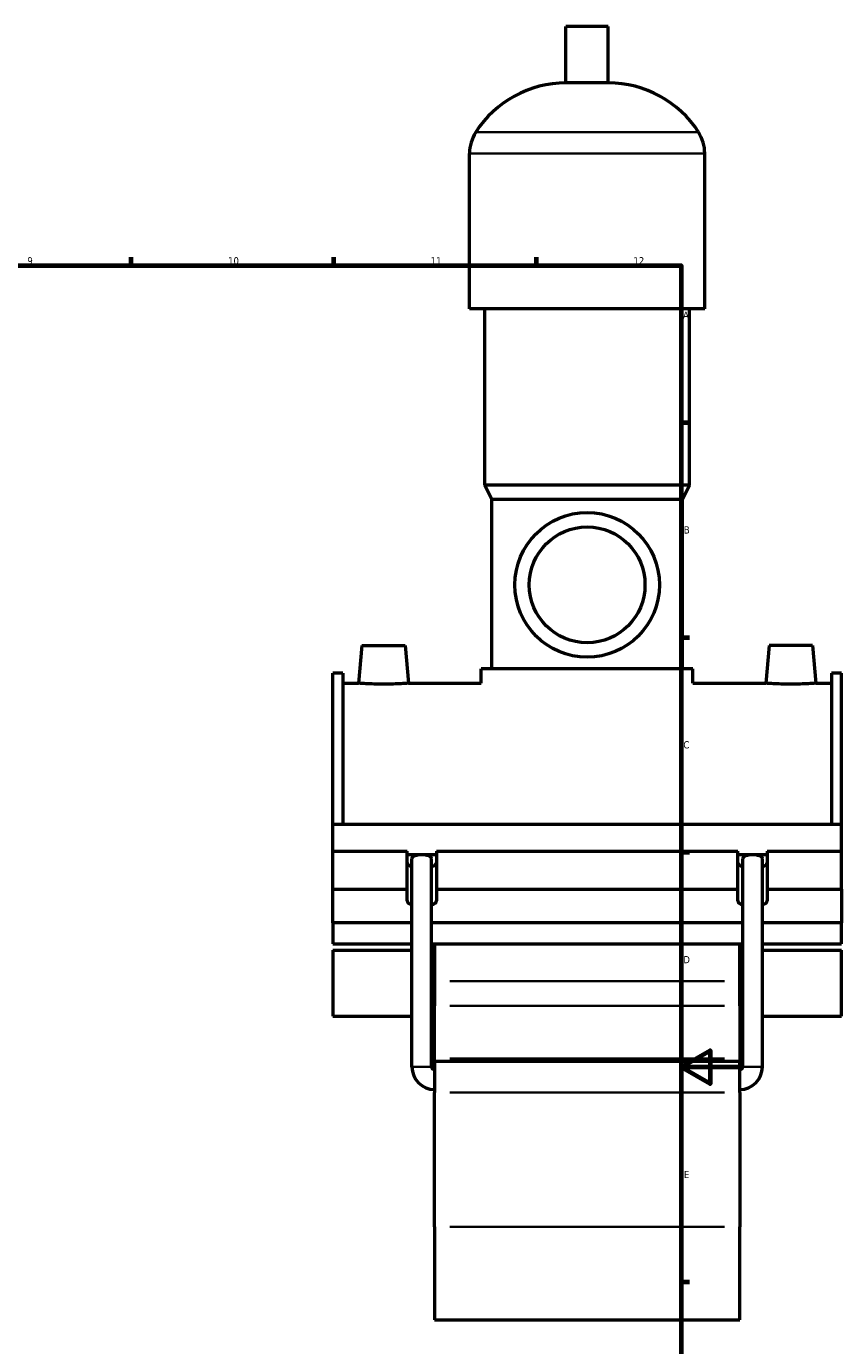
# Model space of a CAD drawing. Header units: millimetres. Extents: x 0 to 1004, y -235 to 1211.
# Tile 6 of 8: x 595 to 876, y 201 to 657. Entities that reach past the tile are written whole.
import ezdxf

# ---------------------------------------------------------------- set-up
doc = ezdxf.new("R2010")
doc.units = ezdxf.units.MM
for name, color, linetype, lineweight in [('Border (ISO)', 7, 'Continuous', 70), ('Visible (ISO)', 7, 'Continuous', 50), ('Visible Narrow (ISO)', 7, 'Continuous', 35)]:
    doc.layers.add(name, color=color, linetype=linetype, lineweight=lineweight)
doc.styles.add('Note Text (ISO)', font='tahoma.ttf')

# ---------------------------------------------------------------- blocks, each defined once
blk = doc.blocks.new('Borders Default Border')
at = {"layer": 'Border (ISO)'}
for p, q in [((630.75, 574), (630.75, 576.9)), ((700.83, 574), (700.83, 576.9)), ((770.92, 574), (770.92, 576.9)), ((821, 519.75), (823.9, 519.75)), ((821, 445.5), (823.9, 445.5)), ((821, 371.25), (823.9, 371.25)), ((821, 222.75), (823.9, 222.75))]:
    blk.add_line(p, q, dxfattribs=at)
at = {"layer": 'Border (ISO)', "flags": 128}
for points in [[(20, 20), (20, 574), (821, 574), (821, 20), (20, 20)], [(841, 297), (821, 297), (831, 302.77), (831, 291.23), (821, 297)]]:
    blk.add_lwpolyline(points, dxfattribs=at)
at = {"layer": 'Border (ISO)', "color": 232, "true_color": 0xca0064, "char_height": 2.5, "attachment_point": 7, "style": 'Note Text (ISO)'}
for s, insert in [('9', (594.88, 574.35)), ('10', (664.29, 574.35)), ('11', (734.37, 574.4)), ('12', (804.46, 574.4)), ('A', (821.59, 555.62)), ('B', (821.89, 481.38)), ('C', (821.73, 407.08)), ('D', (821.73, 332.88)), ('E', (821.94, 258.63))]:
    blk.add_mtext(s, dxfattribs=dict(at, insert=insert))

msp = doc.modelspace()

# ---------------------------------------------------------------- linework, layer by layer
at = {"layer": 'Visible (ISO)'}
for p, q in [((795.78375, 656.65687), (781.14375, 656.65687)), ((781.14375, 637.13687), (781.14375, 656.65687)), ((795.78375, 637.13687), (795.78375, 656.65687)), ((795.78375, 637.13687), (781.14375, 637.13687)), ((747.79708, 559.05687), (747.79708, 612.73687)), ((829.13041, 559.05687), (829.13041, 612.73687)), ((829.13041, 559.05687), (747.79708, 559.05687)), ((753.08375, 498.05687), (753.08375, 559.05687)), ((823.84375, 498.05687), (823.84375, 559.05687)), ((823.84375, 498.05687), (753.08375, 498.05687)), ((755.52375, 493.17687), (753.08375, 498.05687)), ((821.40375, 493.17687), (823.84375, 498.05687)), ((821.40375, 493.17687), (755.52375, 493.17687)), ((755.52375, 434.61687), (755.52375, 493.17687)), ((821.40375, 434.61687), (821.40375, 493.17687)), ((710.56375, 442.65687), (709.42639, 429.65687)), ((710.56375, 442.65687), (725.56375, 442.65687)), ((725.56375, 442.65687), (726.7011, 429.65687)), ((851.36375, 442.65687), (850.22639, 429.65687)), ((866.36375, 442.65687), (851.36375, 442.65687)), ((866.36375, 442.65687), (867.5011, 429.65687)), ((700.46375, 381.00496), (700.46375, 433.16687)), ((703.98375, 433.16687), (700.46375, 433.16687)), ((703.98375, 433.16687), (703.98375, 381.00496)), ((825.06375, 434.61687), (751.86375, 434.61687)), ((751.86375, 429.65687), (751.86375, 434.61687)), ((825.06375, 429.65687), (825.06375, 434.61687)), ((872.94375, 433.16687), (872.94375, 381.00496)), ((876.46375, 433.16687), (872.94375, 433.16687)), ((876.46375, 381.00496), (876.46375, 433.16687)), ((703.98375, 429.65687), (709.42639, 429.65687)), ((726.7011, 429.65687), (751.86375, 429.65687)), ((825.06375, 429.65687), (850.22639, 429.65687)), ((867.5011, 429.65687), (872.94375, 429.65687)), ((700.46375, 381.00496), (876.46375, 381.00496)), ((700.46375, 371.64327), (700.46375, 381.00496)), ((876.46375, 371.64327), (876.46375, 381.00496)), ((700.46375, 371.64327), (726.16375, 371.64327)), ((700.46375, 358.48757), (700.46375, 371.64327)), ((726.16375, 358.48757), (726.16375, 371.64327)), ((726.16375, 370.4804), (736.36375, 370.4804)), ((736.36375, 371.64327), (736.36375, 358.48757)), ((736.36375, 371.64327), (840.56375, 371.64327)), ((840.56375, 358.48757), (840.56375, 371.64327)), ((840.56375, 370.4804), (850.76375, 370.4804)), ((850.76375, 371.64327), (850.76375, 358.48757)), ((850.76375, 371.64327), (876.46375, 371.64327)), ((876.46375, 358.48757), (876.46375, 371.64327)), ((727.86375, 297.05687), (727.86375, 369.10123)), ((734.66375, 297.05687), (734.66375, 369.10123)), ((842.26375, 297.05687), (842.26375, 369.10123)), ((849.06375, 297.05687), (849.06375, 369.10123)), ((700.46375, 358.48757), (726.16375, 358.48757)), ((700.46375, 346.85889), (700.46375, 358.48757)), ((726.16375, 354.41753), (726.16375, 358.48757)), ((736.36375, 358.48757), (736.36375, 354.41753)), ((736.36375, 358.48757), (840.56375, 358.48757)), ((840.56375, 354.41753), (840.56375, 358.48757)), ((850.76375, 358.48757), (850.76375, 354.41753)), ((850.76375, 358.48757), (876.46375, 358.48757)), ((876.46375, 358.48757), (876.46375, 346.85889)), ((727.86375, 346.85889), (700.46375, 346.85889)), ((700.46375, 346.85889), (700.46375, 339.59631)), ((842.26375, 346.85889), (734.66375, 346.85889)), ((876.46375, 346.85889), (849.06375, 346.85889)), ((876.46375, 339.59631), (876.46375, 346.85889)), ((700.46375, 339.59631), (727.86375, 339.59631)), ((700.46375, 337.42007), (700.46375, 314.65084)), ((700.46375, 337.42007), (727.86375, 337.42007)), ((734.66375, 339.59631), (842.26375, 339.59631)), ((734.66375, 337.42007), (735.66375, 337.42007)), ((735.66375, 339.59631), (735.66375, 326.64099)), ((841.26375, 326.64099), (841.26375, 339.59631)), ((841.26375, 337.42007), (842.26375, 337.42007)), ((849.06375, 339.59631), (876.46375, 339.59631)), ((849.06375, 337.42007), (876.46375, 337.42007)), ((876.46375, 314.65084), (876.46375, 337.42007)), ((735.66375, 326.64099), (735.66375, 318.11284)), ((841.26375, 318.11284), (841.26375, 326.64099)), ((700.46375, 314.65084), (727.86375, 314.65084)), ((734.66375, 314.65084), (735.66375, 314.65084)), ((735.66375, 299.9191), (735.66375, 318.11284)), ((841.26375, 318.11284), (841.26375, 299.9191)), ((841.26375, 314.65084), (842.26375, 314.65084)), ((849.06375, 314.65084), (876.46375, 314.65084)), ((735.66375, 299.05687), (735.66375, 299.9191)), ((735.66375, 299.05687), (735.66375, 288.25387)), ((735.66375, 299.05687), (841.26375, 299.05687)), ((841.26375, 299.9191), (841.26375, 299.05687)), ((841.26375, 288.25387), (841.26375, 299.05687)), ((735.66375, 241.79612), (735.66375, 288.25387)), ((841.26375, 288.25387), (841.26375, 241.79612)), ((735.66375, 241.79612), (735.66375, 209.65687)), ((841.26375, 209.65687), (841.26375, 241.79612)), ((735.66375, 209.65687), (841.26375, 209.65687))]:
    msp.add_line(p, q, dxfattribs=at)
for radius in [25, 20]:
    msp.add_circle((788.46375, 463.65687), radius, dxfattribs=at)
for centre, radius, start, end in [((781.14375, 600.09072), 37.04615, 90, 147.3875794), ((795.78375, 600.09072), 37.04615, 32.6124206, 90), ((761.37896, 612.73687), 13.58188, 147.3875794, 180), ((815.54853, 612.73687), 13.58188, 0, 32.6124206), ((735.66375, 297.05687), 7.8, 180, 270), ((735.66375, 297.05687), 1, 180, 270), ((841.26375, 297.05687), 7.8, 270, 0), ((841.26375, 297.05687), 1, 270, 0)]:
    msp.add_arc(centre, radius, start, end, dxfattribs=at)
for centre, major_axis, ratio, start_param, end_param in [((731.26375, 369.10123), (3.4, 0), 0.363970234, 0, 3.141592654), ((845.66375, 369.10123), (3.4, 0), 0.363970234, 0, 3.141592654), ((731.26375, 367.57323), (-5.1, 0), 0.342020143, 0, 0.841068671), ((731.26375, 367.57323), (5.1, 0), 0.342020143, 5.442116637, 6.283185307), ((845.66375, 367.57323), (-5.1, 0), 0.342020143, 0, 0.841068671), ((845.66375, 367.57323), (5.1, 0), 0.342020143, 5.442116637, 6.283185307), ((731.26375, 354.41753), (-5.1, 0), 0.342020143, 0, 0.841068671), ((731.26375, 354.41753), (5.1, 0), 0.342020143, 5.442116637, 6.283185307), ((845.66375, 354.41753), (-5.1, 0), 0.342020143, 0, 0.841068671), ((845.66375, 354.41753), (5.1, 0), 0.342020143, 5.442116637, 6.283185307)]:
    msp.add_ellipse(centre, major_axis=major_axis, ratio=ratio, start_param=start_param, end_param=end_param, dxfattribs=at)
for points, knots in [([(726.7011, 429.65687), (726.7011, 429.65687), (726.48506, 429.64019), (725.60596, 429.5798), (724.94289, 429.53695), (723.41111, 429.45628), (722.43986, 429.41322), (720.30976, 429.3524), (719.15087, 429.33553), (716.97662, 429.33553), (715.81773, 429.3524), (713.68763, 429.41322), (712.71638, 429.45628), (711.1846, 429.53695), (710.52154, 429.5798), (709.64243, 429.64019), (709.42639, 429.65687), (709.42639, 429.65687)], [1.304062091, 1.304062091, 1.304062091, 1.304062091, 1.629956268, 1.629956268, 1.955850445, 1.955850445, 2.281987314, 2.281987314, 2.608124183, 2.608124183, 2.934261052, 2.934261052, 3.260397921, 3.260397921, 3.586292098, 3.586292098, 3.912186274, 3.912186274, 3.912186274, 3.912186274]), ([(867.5011, 429.65687), (867.5011, 429.65687), (867.28506, 429.64019), (866.40596, 429.5798), (865.74289, 429.53695), (864.21111, 429.45628), (863.23986, 429.41322), (861.10976, 429.3524), (859.95087, 429.33553), (858.86375, 429.33553), (857.77662, 429.33553), (856.61773, 429.3524), (854.48763, 429.41322), (853.51638, 429.45628), (851.9846, 429.53695), (851.32154, 429.5798), (850.44243, 429.64019), (850.22639, 429.65687), (850.22639, 429.65687)], [3.912186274, 3.912186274, 3.912186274, 3.912186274, 4.238080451, 4.238080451, 4.563974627, 4.563974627, 4.890111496, 4.890111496, 5.216248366, 5.216248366, 5.216248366, 5.542385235, 5.542385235, 5.868522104, 5.868522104, 6.19441628, 6.19441628, 6.520310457, 6.520310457, 6.520310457, 6.520310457])]:
    msp.add_open_spline(points, degree=3, knots=knots, dxfattribs=at)
at = {"layer": 'Visible Narrow (ISO)'}
for p, q in [((826.51472, 620.05687), (750.41277, 620.05687)), ((828.62974, 612.73687), (748.29775, 612.73687)), ((835.98375, 326.64099), (740.94375, 326.64099)), ((740.94375, 318.11284), (835.98375, 318.11284)), ((734.62189, 297.05687), (727.90561, 297.05687)), ((740.94375, 299.9191), (835.98375, 299.9191)), ((842.30561, 297.05687), (849.02189, 297.05687)), ((740.94375, 288.25387), (835.98375, 288.25387)), ((740.94375, 241.79612), (835.98375, 241.79612))]:
    msp.add_line(p, q, dxfattribs=at)

# ---------------------------------------------------------------- block references
msp.add_blockref('Borders Default Border', (0, 0))

doc.saveas('drawing.dxf')
